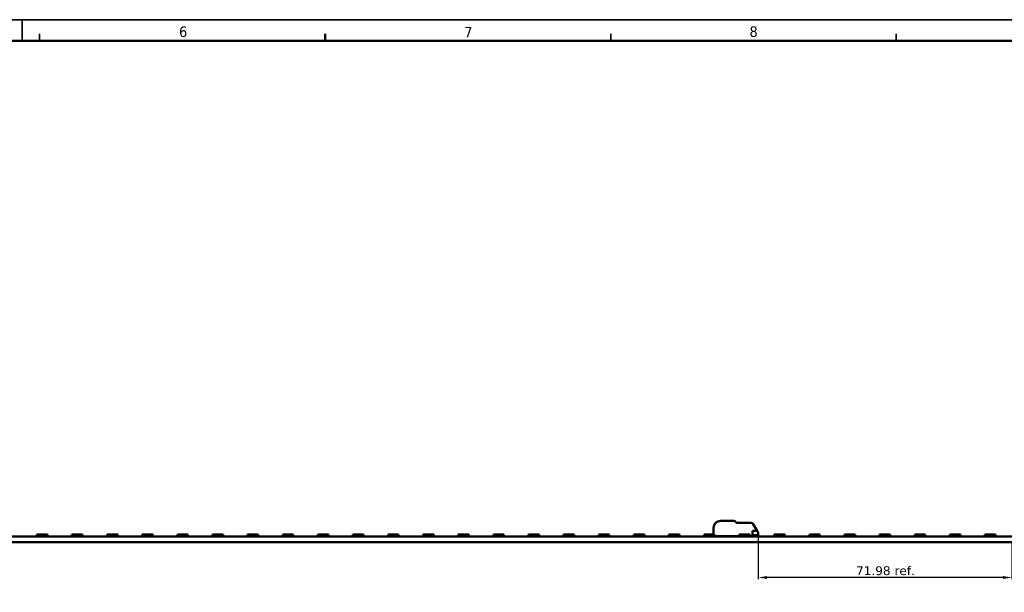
# Model space of a CAD drawing. Header units: millimetres. Extents: x 0 to 841, y 0 to 590.
# Tile 19 of 20: x 420 to 699, y 427 to 590. Entities that reach past the tile are written whole.
import ezdxf

# ---------------------------------------------------------------- set-up
doc = ezdxf.new("R2010")
doc.units = ezdxf.units.MM
doc.layers.get('0').update_dxf_attribs({"lineweight": 25})
for name, color, linetype, lineweight in [('Dimensions(ISO)', 7, 'Continuous', 25), ('Sketch Geometry(ISO)', 7, 'Continuous', 50), ('Symbols(ISO)', 7, 'Continuous', 25), ('Visible Edges(ISO)', 7, 'Continuous', 50)]:
    doc.layers.add(name, color=color, linetype=linetype, lineweight=lineweight)
doc.styles.add('LG.Philips.Title', font='verdana.ttf', dxfattribs={"width": 0.9})
doc.styles.add('Philips-dimensions', font='verdana.ttf')
doc.dimstyles.new('Philips-Oss', dxfattribs={"dimtxt": 2.5, "dimasz": 2.5, "dimexe": 0.5, "dimexo": 0, "dimgap": 0.5, "dimtad": 1, "dimtoh": 1, "dimrnd": 1e-08, "dimdsep": 46, "dimtxsty": 'Philips-dimensions', "dimcen": 0.09, "dimdle": 10, "dimclrd": 7, "dimclre": 7, "dimclrt": 7, "dimazin": 2, "dimtfac": 1, "dimtmove": 0, "dimatfit": 3, "dimfxl": 1, "dimtolj": 1, "dimlwd": 25, "dimlwe": 25, "dimarcsym": 0})

# ---------------------------------------------------------------- blocks, each defined once
blk = doc.blocks.new('*D26')
at = {"layer": 'Defpoints', "color": 0, "linetype": 'Continuous', "transparency": 16777216}
for p in [(629.51, 443.69), (701.49, 441.69), (629.51, 431.69)]:
    blk.add_point(p, dxfattribs=at)
at = {"layer": 'Dimensions(ISO)', "color": 7, "linetype": 'Continuous', "lineweight": 25, "transparency": 16777216}
for p, q in [((629.51, 443.69), (629.51, 431.19)), ((701.49, 441.69), (701.49, 431.19)), ((698.99, 431.69), (632.01, 431.69))]:
    blk.add_line(p, q, dxfattribs=at)
at = {"layer": 'Dimensions(ISO)', "color": 7, "linetype": 'Continuous', "transparency": 16777216}
for points in [[(632.01, 432.1), (632.01, 431.27), (629.51, 431.69)], [(698.99, 432.1), (698.99, 431.27), (701.49, 431.69)]]:
    blk.add_solid(points, dxfattribs=at)
at = {"layer": 'Dimensions(ISO)', "color": 7, "linetype": 'Continuous', "lineweight": 25, "transparency": 16777216, "insert": (657.26, 434.87), "char_height": 2.5, "attachment_point": 1, "style": 'Philips-dimensions'}
blk.add_mtext('\\A1;71.98 ref.', dxfattribs=at)
blk = doc.blocks.new('Borders A1')
at = {"layer": 'Sketch Geometry(ISO)', "color": 7, "linetype": 'Continuous', "lineweight": 35}
for p, q in [((840.5, 590.03), (0.5, 590.03)), ((420.5, 590.03), (420.5, 584)), ((425.4, 584), (425.4, 586)), ((587.6, 584), (587.6, 586)), ((668.7, 584), (668.7, 586))]:
    blk.add_line(p, q, dxfattribs=at)
at = {"layer": 'Sketch Geometry(ISO)'}
blk.add_line((506.5, 584), (506.5, 586), dxfattribs=at)
at = {"layer": 'Sketch Geometry(ISO)', "color": 1, "linetype": 'Continuous', "lineweight": 50, "true_color": 0xff0000}
blk.add_line((831, 584), (20, 584), dxfattribs=at)
at = {"layer": 'Symbols(ISO)', "color": 3, "true_color": 0x00ff00, "char_height": 3, "attachment_point": 7, "style": 'LG.Philips.Title'}
for s, insert in [('\\fVerdana|b0|i0;\\H3.0000;6', (465, 585.06)), ('\\fVerdana|b0|i0;\\H3.0000;7', (546, 585)), ('\\fVerdana|b0|i0;\\H3.0000;8', (627, 585.07))]:
    blk.add_mtext(s, dxfattribs=dict(at, insert=insert))

msp = doc.modelspace()

# ---------------------------------------------------------------- linework, layer by layer
at = {"layer": 'Visible Edges(ISO)'}
for p, q in [((618.813, 447.785), (622.607, 447.785)), ((623.04, 447.535), (623.155, 447.335)), ((616.813, 443.935), (616.813, 445.785)), ((623.329, 447.235), (627.413, 447.235)), ((627.913, 444.91), (627.913, 443.435)), ((627.913, 444.91), (629.189, 444.91)), ((628.063, 446.86), (629.189, 444.91)), ((629.413, 444.522), (629.189, 444.91)), ((701.493, 443.285), (152.793, 443.285)), ((424.63, 443.295), (424.63, 443.935)), ((424.63, 443.935), (427.63, 443.935)), ((424.63, 443.295), (427.63, 443.295)), ((424.83, 443.285), (424.83, 443.295)), ((425.19, 443.285), (425.19, 443.295)), ((425.74, 443.285), (425.74, 443.295)), ((427.43, 443.285), (427.43, 443.295)), ((427.63, 443.295), (427.63, 443.935)), ((434.602, 443.295), (434.602, 443.935)), ((434.602, 443.935), (437.602, 443.935)), ((434.602, 443.295), (437.602, 443.295)), ((434.802, 443.285), (434.802, 443.295)), ((435.162, 443.285), (435.162, 443.295)), ((435.712, 443.285), (435.712, 443.295)), ((437.402, 443.285), (437.402, 443.295)), ((437.602, 443.295), (437.602, 443.935)), ((444.575, 443.295), (444.575, 443.935)), ((444.575, 443.935), (447.575, 443.935)), ((444.575, 443.295), (447.575, 443.295)), ((444.775, 443.285), (444.775, 443.295)), ((445.135, 443.285), (445.135, 443.295)), ((445.685, 443.285), (445.685, 443.295)), ((447.375, 443.285), (447.375, 443.295)), ((447.575, 443.295), (447.575, 443.935)), ((454.548, 443.295), (454.548, 443.935)), ((454.548, 443.935), (457.548, 443.935)), ((454.548, 443.295), (457.548, 443.295)), ((454.748, 443.285), (454.748, 443.295)), ((455.108, 443.285), (455.108, 443.295)), ((455.658, 443.285), (455.658, 443.295)), ((457.348, 443.285), (457.348, 443.295)), ((457.548, 443.295), (457.548, 443.935)), ((464.521, 443.295), (464.521, 443.935)), ((464.521, 443.935), (467.521, 443.935)), ((464.521, 443.295), (467.521, 443.295)), ((464.721, 443.285), (464.721, 443.295)), ((465.081, 443.285), (465.081, 443.295)), ((465.631, 443.285), (465.631, 443.295)), ((467.321, 443.285), (467.321, 443.295)), ((467.521, 443.295), (467.521, 443.935)), ((474.493, 443.295), (474.493, 443.935)), ((474.493, 443.935), (477.493, 443.935)), ((474.493, 443.295), (477.493, 443.295)), ((474.693, 443.285), (474.693, 443.295)), ((475.053, 443.285), (475.053, 443.295)), ((475.603, 443.285), (475.603, 443.295)), ((477.293, 443.285), (477.293, 443.295)), ((477.493, 443.295), (477.493, 443.935)), ((484.466, 443.295), (484.466, 443.935)), ((484.466, 443.935), (487.466, 443.935)), ((484.466, 443.295), (487.466, 443.295)), ((484.666, 443.285), (484.666, 443.295)), ((485.026, 443.285), (485.026, 443.295)), ((485.576, 443.285), (485.576, 443.295)), ((487.266, 443.285), (487.266, 443.295)), ((487.466, 443.295), (487.466, 443.935)), ((494.439, 443.295), (494.439, 443.935)), ((494.439, 443.935), (497.439, 443.935)), ((494.439, 443.295), (497.439, 443.295)), ((494.639, 443.285), (494.639, 443.295)), ((494.999, 443.285), (494.999, 443.295)), ((495.549, 443.285), (495.549, 443.295)), ((497.239, 443.285), (497.239, 443.295)), ((497.439, 443.295), (497.439, 443.935)), ((504.411, 443.295), (504.411, 443.935)), ((504.411, 443.935), (507.411, 443.935)), ((504.411, 443.295), (507.411, 443.295)), ((504.611, 443.285), (504.611, 443.295)), ((504.971, 443.285), (504.971, 443.295)), ((505.521, 443.285), (505.521, 443.295)), ((507.211, 443.285), (507.211, 443.295)), ((507.411, 443.295), (507.411, 443.935)), ((514.384, 443.295), (514.384, 443.935)), ((514.384, 443.935), (517.384, 443.935)), ((514.384, 443.295), (517.384, 443.295)), ((514.584, 443.285), (514.584, 443.295)), ((514.944, 443.285), (514.944, 443.295)), ((515.494, 443.285), (515.494, 443.295)), ((517.184, 443.285), (517.184, 443.295)), ((517.384, 443.295), (517.384, 443.935)), ((524.357, 443.295), (524.357, 443.935)), ((524.357, 443.935), (527.357, 443.935)), ((524.357, 443.295), (527.357, 443.295)), ((524.557, 443.285), (524.557, 443.295)), ((524.917, 443.285), (524.917, 443.295)), ((525.467, 443.285), (525.467, 443.295)), ((527.157, 443.285), (527.157, 443.295)), ((527.357, 443.295), (527.357, 443.935)), ((534.33, 443.295), (534.33, 443.935)), ((534.33, 443.935), (537.33, 443.935)), ((534.33, 443.295), (537.33, 443.295)), ((534.53, 443.285), (534.53, 443.295)), ((534.89, 443.285), (534.89, 443.295)), ((535.44, 443.285), (535.44, 443.295)), ((537.13, 443.285), (537.13, 443.295)), ((537.33, 443.295), (537.33, 443.935)), ((544.302, 443.295), (544.302, 443.935)), ((544.302, 443.935), (547.302, 443.935)), ((544.302, 443.295), (547.302, 443.295)), ((544.502, 443.285), (544.502, 443.295)), ((544.862, 443.285), (544.862, 443.295)), ((545.412, 443.285), (545.412, 443.295)), ((547.102, 443.285), (547.102, 443.295)), ((547.302, 443.295), (547.302, 443.935)), ((554.275, 443.295), (554.275, 443.935)), ((554.275, 443.935), (557.275, 443.935)), ((554.275, 443.295), (557.275, 443.295)), ((554.475, 443.285), (554.475, 443.295)), ((554.835, 443.285), (554.835, 443.295)), ((555.385, 443.285), (555.385, 443.295)), ((557.075, 443.285), (557.075, 443.295)), ((557.275, 443.295), (557.275, 443.935)), ((564.248, 443.295), (564.248, 443.935)), ((564.248, 443.935), (567.248, 443.935)), ((564.248, 443.295), (567.248, 443.295)), ((564.448, 443.285), (564.448, 443.295)), ((564.808, 443.285), (564.808, 443.295)), ((565.358, 443.285), (565.358, 443.295)), ((567.048, 443.285), (567.048, 443.295)), ((567.248, 443.295), (567.248, 443.935)), ((574.221, 443.295), (574.221, 443.935)), ((574.221, 443.935), (577.221, 443.935)), ((574.221, 443.295), (577.221, 443.295)), ((574.421, 443.285), (574.421, 443.295)), ((574.781, 443.285), (574.781, 443.295)), ((575.331, 443.285), (575.331, 443.295)), ((577.021, 443.285), (577.021, 443.295)), ((577.221, 443.295), (577.221, 443.935)), ((584.193, 443.295), (584.193, 443.935)), ((584.193, 443.935), (587.193, 443.935)), ((584.193, 443.295), (587.193, 443.295)), ((584.393, 443.285), (584.393, 443.295)), ((584.753, 443.285), (584.753, 443.295)), ((585.303, 443.285), (585.303, 443.295)), ((586.993, 443.285), (586.993, 443.295)), ((587.193, 443.295), (587.193, 443.935)), ((594.166, 443.295), (594.166, 443.935)), ((594.166, 443.935), (597.166, 443.935)), ((594.166, 443.295), (597.166, 443.295)), ((594.366, 443.285), (594.366, 443.295)), ((594.726, 443.285), (594.726, 443.295)), ((595.276, 443.285), (595.276, 443.295)), ((596.966, 443.285), (596.966, 443.295)), ((597.166, 443.295), (597.166, 443.935)), ((604.139, 443.295), (604.139, 443.935)), ((604.139, 443.935), (607.139, 443.935)), ((604.139, 443.295), (607.139, 443.295)), ((604.339, 443.285), (604.339, 443.295)), ((604.699, 443.285), (604.699, 443.295)), ((605.249, 443.285), (605.249, 443.295)), ((606.939, 443.285), (606.939, 443.295)), ((607.139, 443.295), (607.139, 443.935)), ((614.111, 443.295), (614.111, 443.935)), ((614.111, 443.935), (617.111, 443.935)), ((614.111, 443.295), (617.111, 443.295)), ((614.311, 443.285), (614.311, 443.295)), ((614.671, 443.285), (614.671, 443.295)), ((615.221, 443.285), (615.221, 443.295)), ((616.911, 443.285), (616.911, 443.295)), ((617.111, 443.295), (617.111, 443.935)), ((624.084, 443.435), (617.111, 443.435)), ((624.084, 443.295), (624.084, 443.935)), ((624.084, 443.935), (627.084, 443.935)), ((624.084, 443.295), (627.084, 443.295)), ((624.284, 443.285), (624.284, 443.295)), ((624.644, 443.285), (624.644, 443.295)), ((625.194, 443.285), (625.194, 443.295)), ((626.884, 443.285), (626.884, 443.295)), ((627.084, 443.295), (627.084, 443.935)), ((627.913, 443.435), (627.084, 443.435)), ((629.513, 443.685), (627.913, 443.685)), ((627.913, 443.585), (629.513, 443.585)), ((629.513, 443.435), (629.363, 443.285)), ((629.513, 443.685), (629.513, 444.147)), ((629.513, 443.585), (629.513, 443.435)), ((634.057, 443.295), (634.057, 443.935)), ((634.057, 443.935), (637.057, 443.935)), ((634.057, 443.295), (637.057, 443.295)), ((634.257, 443.285), (634.257, 443.295)), ((634.617, 443.285), (634.617, 443.295)), ((635.167, 443.285), (635.167, 443.295)), ((636.857, 443.285), (636.857, 443.295)), ((637.057, 443.295), (637.057, 443.935)), ((644.03, 443.295), (644.03, 443.935)), ((644.03, 443.935), (647.03, 443.935)), ((644.03, 443.295), (647.03, 443.295)), ((644.23, 443.285), (644.23, 443.295)), ((644.59, 443.285), (644.59, 443.295)), ((645.14, 443.285), (645.14, 443.295)), ((646.83, 443.285), (646.83, 443.295)), ((647.03, 443.295), (647.03, 443.935)), ((654.002, 443.295), (654.002, 443.935)), ((654.002, 443.935), (657.002, 443.935)), ((654.002, 443.295), (657.002, 443.295)), ((654.202, 443.285), (654.202, 443.295)), ((654.562, 443.285), (654.562, 443.295)), ((655.112, 443.285), (655.112, 443.295)), ((656.802, 443.285), (656.802, 443.295)), ((657.002, 443.295), (657.002, 443.935)), ((663.975, 443.295), (663.975, 443.935)), ((663.975, 443.935), (666.975, 443.935)), ((663.975, 443.295), (666.975, 443.295)), ((664.175, 443.285), (664.175, 443.295)), ((664.535, 443.285), (664.535, 443.295)), ((665.085, 443.285), (665.085, 443.295)), ((666.775, 443.285), (666.775, 443.295)), ((666.975, 443.295), (666.975, 443.935)), ((673.948, 443.295), (673.948, 443.935)), ((673.948, 443.935), (676.948, 443.935)), ((673.948, 443.295), (676.948, 443.295)), ((674.148, 443.285), (674.148, 443.295)), ((674.508, 443.285), (674.508, 443.295)), ((675.058, 443.285), (675.058, 443.295)), ((676.748, 443.285), (676.748, 443.295)), ((676.948, 443.295), (676.948, 443.935)), ((683.921, 443.295), (683.921, 443.935)), ((683.921, 443.935), (686.921, 443.935)), ((683.921, 443.295), (686.921, 443.295)), ((684.121, 443.285), (684.121, 443.295)), ((684.481, 443.285), (684.481, 443.295)), ((685.031, 443.285), (685.031, 443.295)), ((686.721, 443.285), (686.721, 443.295)), ((686.921, 443.295), (686.921, 443.935)), ((693.893, 443.295), (693.893, 443.935)), ((693.893, 443.935), (696.893, 443.935)), ((693.893, 443.295), (696.893, 443.295)), ((694.093, 443.285), (694.093, 443.295)), ((694.453, 443.285), (694.453, 443.295)), ((695.003, 443.285), (695.003, 443.295)), ((696.693, 443.285), (696.693, 443.295)), ((696.893, 443.295), (696.893, 443.935)), ((701.493, 441.685), (152.793, 441.685))]:
    msp.add_line(p, q, dxfattribs=at)
for centre, radius, start, end in [((618.813, 445.785), 2, 90, 180), ((622.607, 447.285), 0.5, 30, 90), ((623.329, 447.435), 0.2, 210, 270), ((627.413, 446.485), 0.75, 30, 90), ((618.113, 444.035), 0.75, 270, 306.8699)]:
    msp.add_arc(centre, radius, start, end, dxfattribs=at)
msp.add_open_spline([(629.413, 444.522), (629.421, 444.507), (629.429, 444.493), (629.488, 444.372), (629.513, 444.249), (629.513, 444.147)], degree=3, knots=[0.078278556, 0.078278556, 0.078278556, 0.078278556, 0.083769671, 0.083769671, 0.125939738, 0.125939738, 0.125939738, 0.125939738], dxfattribs=at)

# ---------------------------------------------------------------- block references
msp.add_blockref('Borders A1', (0, 0))

# ---------------------------------------------------------------- dimensions: what is measured, and where the dimension line sits
at = {"layer": 'Dimensions(ISO)', "color": 7, "linetype": 'Continuous', "lineweight": 25}
dim = msp.add_linear_dim(base=(629.513, 431.685), p1=(701.493, 441.685), p2=(629.513, 443.685), angle=180, text='<> ref.', dimstyle='Philips-Oss', override={"dimgap": 0.5, "dimtoh": 0, "dimdec": 2, "dimtol": 0, "dimlim": 0, "dimtp": 0, "dimtm": 0, "dimtdec": 2, "dimtofl": 0, "dimatfit": 1}, dxfattribs=at)
dim.commit()
dim.dimension.update_dxf_attribs({"geometry": '*D26', "text_midpoint": (665.503, 431.685), "dimtype": 160})

doc.saveas('drawing.dxf')
